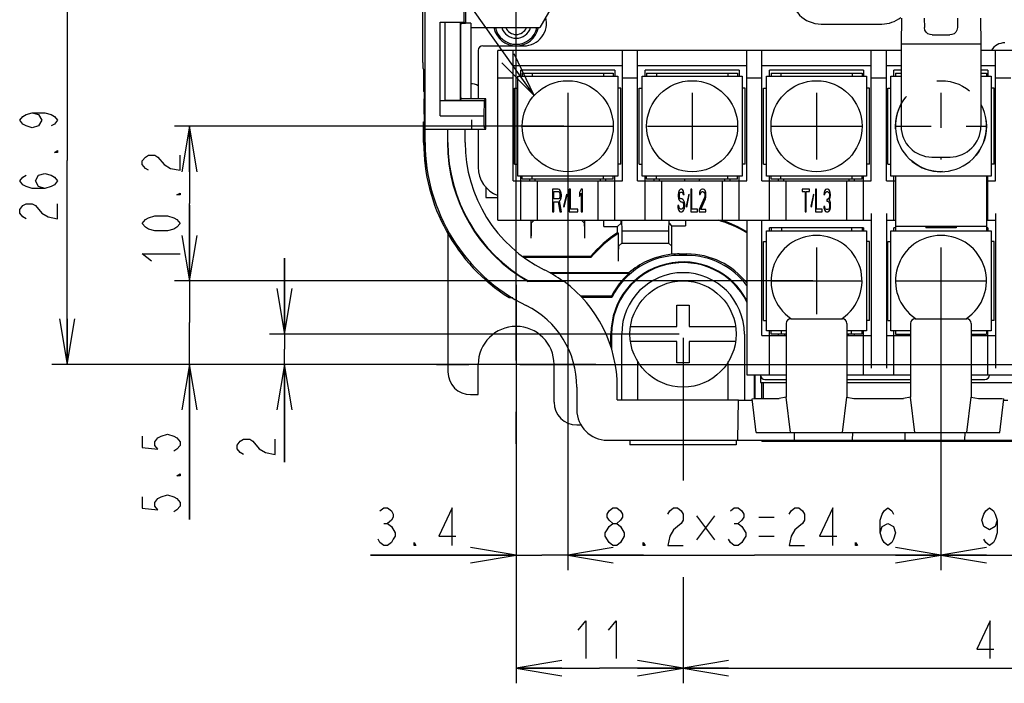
# Model space of a CAD drawing. Extents: x 29 to 410, y 13 to 287.
# Tile 8 of 16: x 179 to 244, y 46 to 90. Entities that reach past the tile are written whole.
import ezdxf

# ---------------------------------------------------------------- set-up
doc = ezdxf.new("R2010")
doc.units = 0
doc.header["$LTSCALE"] = 23.1
doc.linetypes.add('CENTER', pattern=[0.6, 0.375, -0.075, 0.075, -0.075])
doc.linetypes.add('HIDDEN', pattern=[0.2, 0.1, -0.1])
doc.layers.get('0').update_dxf_attribs({"linetype": 'CONTINUOUS'})
for name, color, linetype in [('ALL_CURVE', 7, 'CONTINUOUS'), ('ALL_DIM', 7, 'CONTINUOUS'), ('ALL_NOTE', 7, 'CONTINUOUS'), ('DEFAULT_1', 7, 'CENTER'), ('DEFAULT_2', 8, 'HIDDEN')]:
    doc.layers.add(name, color=color, linetype=linetype)
doc.dimstyles.get("Standard").update_dxf_attribs({"dimtxt": 2.5, "dimasz": 2.5, "dimexe": 1.25, "dimexo": 0.625, "dimtad": 1, "dimcen": 2.5, "dimazin": 3, "dimtfac": 1, "dimtmove": 0, "dimatfit": 3})

# ---------------------------------------------------------------- blocks, each defined once
blk = doc.blocks.new('_OPEN')
at = {"color": 0, "linetype": 'BYBLOCK'}
for p, q in [((0, 0), (-1, 0.167)), ((-1, -0.167), (0, 0)), ((-1, 0), (0, 0))]:
    blk.add_line(p, q, dxfattribs=at)
blk = doc.blocks.new('*D12')
at = {"layer": 'ALL_DIM', "color": 2, "linetype": 'CONTINUOUS'}
for p, q in [((222.97, 69.137), (222.97, 59.734)), ((266.97, 69.137), (266.97, 46.355)), ((222.97, 53.357), (222.97, 46.355)), ((222.97, 47.355), (244.97, 47.355)), ((266.97, 47.355), (244.97, 47.355))]:
    blk.add_line(p, q, dxfattribs=at)
at = {"layer": 'ALL_DIM', "color": 2, "linetype": 'CONTINUOUS', "xscale": 3, "yscale": 3, "zscale": 3, "rotation": 180}
blk.add_blockref('_OPEN', (222.97, 47.355), dxfattribs=at)
at = {"layer": 'ALL_DIM', "color": 2, "linetype": 'CONTINUOUS', "xscale": 3, "yscale": 3, "zscale": 3}
blk.add_blockref('_OPEN', (266.97, 47.355), dxfattribs=at)
blk = doc.blocks.new('*D13')
at = {"layer": 'ALL_DIM', "color": 2, "linetype": 'CONTINUOUS'}
for p, q in [((239.97, 72.637), (239.97, 53.81)), ((249.77, 72.637), (249.77, 53.81)), ((239.97, 54.81), (244.87, 54.81)), ((249.77, 54.81), (244.87, 54.81))]:
    blk.add_line(p, q, dxfattribs=at)
at = {"layer": 'ALL_DIM', "color": 2, "linetype": 'CONTINUOUS', "xscale": 3, "yscale": 3, "zscale": 3, "rotation": 180}
blk.add_blockref('_OPEN', (239.97, 54.81), dxfattribs=at)
at = {"layer": 'ALL_DIM', "color": 2, "linetype": 'CONTINUOUS', "xscale": 3, "yscale": 3, "zscale": 3}
blk.add_blockref('_OPEN', (249.77, 54.81), dxfattribs=at)
blk = doc.blocks.new('*D14')
at = {"layer": 'ALL_DIM', "color": 2, "linetype": 'CONTINUOUS'}
for p, q in [((215.37, 82.837), (215.37, 53.81)), ((239.97, 72.637), (239.97, 53.81)), ((215.37, 54.81), (227.67, 54.81)), ((239.97, 54.81), (227.67, 54.81))]:
    blk.add_line(p, q, dxfattribs=at)
at = {"layer": 'ALL_DIM', "color": 2, "linetype": 'CONTINUOUS', "xscale": 3, "yscale": 3, "zscale": 3, "rotation": 180}
blk.add_blockref('_OPEN', (215.37, 54.81), dxfattribs=at)
at = {"layer": 'ALL_DIM', "color": 2, "linetype": 'CONTINUOUS', "xscale": 3, "yscale": 3, "zscale": 3}
blk.add_blockref('_OPEN', (239.97, 54.81), dxfattribs=at)
blk = doc.blocks.new('*D15')
at = {"layer": 'ALL_DIM', "color": 2, "linetype": 'CONTINUOUS'}
for p, q in [((215.37, 82.837), (215.37, 53.81)), ((211.97, 67.137), (211.97, 53.81)), ((211.97, 54.81), (202.368, 54.81)), ((202.368, 54.81), (213.67, 54.81)), ((220.37, 54.81), (213.67, 54.81)), ((215.37, 54.81), (220.37, 54.81))]:
    blk.add_line(p, q, dxfattribs=at)
at = {"layer": 'ALL_DIM', "color": 2, "linetype": 'CONTINUOUS', "xscale": 3, "yscale": 3, "zscale": 3}
blk.add_blockref('_OPEN', (211.97, 54.81), dxfattribs=at)
at = {"layer": 'ALL_DIM', "color": 2, "linetype": 'CONTINUOUS', "xscale": 3, "yscale": 3, "zscale": 3, "rotation": 180}
blk.add_blockref('_OPEN', (215.37, 54.81), dxfattribs=at)
blk = doc.blocks.new('*D16')
at = {"layer": 'ALL_DIM', "color": 2, "linetype": 'CONTINUOUS'}
for p, q in [((222.97, 69.137), (222.97, 60.994)), ((211.97, 67.137), (211.97, 46.355)), ((222.97, 52.124), (222.97, 46.355)), ((211.97, 47.355), (217.47, 47.355)), ((222.97, 47.355), (217.47, 47.355))]:
    blk.add_line(p, q, dxfattribs=at)
at = {"layer": 'ALL_DIM', "color": 2, "linetype": 'CONTINUOUS', "xscale": 3, "yscale": 3, "zscale": 3, "rotation": 180}
blk.add_blockref('_OPEN', (211.97, 47.355), dxfattribs=at)
at = {"layer": 'ALL_DIM', "color": 2, "linetype": 'CONTINUOUS', "xscale": 3, "yscale": 3, "zscale": 3}
blk.add_blockref('_OPEN', (222.97, 47.355), dxfattribs=at)
blk = doc.blocks.new('*D18')
at = {"layer": 'ALL_DIM', "color": 2, "linetype": 'CONTINUOUS'}
for p, q in [((215.12, 83.087), (189.445, 83.087)), ((190.445, 83.087), (190.445, 77.987)), ((190.445, 72.887), (190.445, 77.987)), ((231.52, 72.887), (189.445, 72.887))]:
    blk.add_line(p, q, dxfattribs=at)
at = {"layer": 'ALL_DIM', "color": 2, "linetype": 'CONTINUOUS', "xscale": 3, "yscale": 3, "zscale": 3}
for p, rotation in [((190.445, 83.087), 90), ((190.445, 72.887), 270)]:
    blk.add_blockref('_OPEN', p, dxfattribs=dict(at, rotation=rotation))
blk = doc.blocks.new('*D19')
at = {"layer": 'ALL_DIM', "color": 2, "linetype": 'CONTINUOUS'}
for p, q in [((190.445, 72.887), (190.445, 77.887)), ((190.445, 77.887), (190.445, 70.137)), ((231.52, 72.887), (189.445, 72.887)), ((190.445, 57.16), (190.445, 70.137)), ((211.72, 67.387), (189.445, 67.387)), ((190.445, 67.387), (190.445, 57.16))]:
    blk.add_line(p, q, dxfattribs=at)
at = {"layer": 'ALL_DIM', "color": 2, "linetype": 'CONTINUOUS', "xscale": 3, "yscale": 3, "zscale": 3}
for p, rotation in [((190.445, 72.887), 270), ((190.445, 67.387), 90)]:
    blk.add_blockref('_OPEN', p, dxfattribs=dict(at, rotation=rotation))
blk = doc.blocks.new('*D20')
at = {"layer": 'ALL_DIM', "color": 2, "linetype": 'CONTINUOUS'}
for p, q in [((196.705, 69.387), (196.705, 74.387)), ((196.705, 74.387), (196.705, 68.387)), ((222.72, 69.387), (195.705, 69.387)), ((196.705, 60.943), (196.705, 68.387)), ((211.72, 67.387), (195.705, 67.387)), ((196.705, 67.387), (196.705, 60.943))]:
    blk.add_line(p, q, dxfattribs=at)
at = {"layer": 'ALL_DIM', "color": 2, "linetype": 'CONTINUOUS', "xscale": 3, "yscale": 3, "zscale": 3}
for p, rotation in [((196.705, 69.387), 270), ((196.705, 67.387), 90)]:
    blk.add_blockref('_OPEN', p, dxfattribs=dict(at, rotation=rotation))
blk = doc.blocks.new('*D25')
at = {"layer": 'ALL_DIM', "color": 2, "linetype": 'CONTINUOUS'}
for p, q in [((211.97, 67.637), (211.97, 154.438)), ((214.32, 94.893), (214.32, 154.438)), ((211.97, 153.438), (200.869, 153.438)), ((200.869, 153.438), (213.145, 153.438)), ((219.32, 153.438), (213.145, 153.438)), ((214.32, 153.438), (219.32, 153.438))]:
    blk.add_line(p, q, dxfattribs=at)
at = {"layer": 'ALL_DIM', "color": 2, "linetype": 'CONTINUOUS', "xscale": 3, "yscale": 3, "zscale": 3}
blk.add_blockref('_OPEN', (211.97, 153.438), dxfattribs=at)
at = {"layer": 'ALL_DIM', "color": 2, "linetype": 'CONTINUOUS', "xscale": 3, "yscale": 3, "zscale": 3, "rotation": 180}
blk.add_blockref('_OPEN', (214.32, 153.438), dxfattribs=at)
blk = doc.blocks.new('*D32')
at = {"layer": 'ALL_DIM', "color": 2, "linetype": 'CONTINUOUS'}
for p, q in [((278.606, 94.252), (285.933, 94.252)), ((284.933, 94.252), (284.933, 80.819)), ((284.933, 67.387), (284.933, 80.819)), ((212.22, 67.387), (285.933, 67.387))]:
    blk.add_line(p, q, dxfattribs=at)
at = {"layer": 'ALL_DIM', "color": 2, "linetype": 'CONTINUOUS', "xscale": 3, "yscale": 3, "zscale": 3}
for p, rotation in [((284.933, 94.252), 90), ((284.933, 67.387), 270)]:
    blk.add_blockref('_OPEN', p, dxfattribs=dict(at, rotation=rotation))
blk = doc.blocks.new('*D33')
at = {"layer": 'ALL_DIM', "color": 2, "linetype": 'CONTINUOUS'}
for p, q in [((214.187, 94.252), (181.372, 94.252)), ((182.372, 94.252), (182.372, 80.819)), ((182.372, 67.387), (182.372, 80.819)), ((211.72, 67.387), (181.372, 67.387))]:
    blk.add_line(p, q, dxfattribs=at)
at = {"layer": 'ALL_DIM', "color": 2, "linetype": 'CONTINUOUS', "xscale": 3, "yscale": 3, "zscale": 3}
for p, rotation in [((182.372, 94.252), 90), ((182.372, 67.387), 270)]:
    blk.add_blockref('_OPEN', p, dxfattribs=dict(at, rotation=rotation))

msp = doc.modelspace()

# ---------------------------------------------------------------- linework, layer by layer
at = {"color": 7, "linetype": 'CONTINUOUS'}
for p, q in [((205.97, 82.011), (205.97, 127.267)), ((208.661, 89.887), (208.661, 117.087)), ((205.82, 87.289), (205.82, 101.387)), ((214.97, 92.087), (213.527, 89.587)), ((208.544, 89.948), (208.544, 91.387)), ((237.37, 90.218), (237.341, 88.518)), ((238.87, 90.218), (238.881, 89.597)), ((241.07, 90.218), (241.06, 89.597)), ((242.57, 90.218), (242.6, 88.518)), ((206.953, 83.765), (206.953, 89.948)), ((206.953, 89.948), (206.97, 89.939)), ((206.953, 89.948), (208.544, 89.948)), ((206.97, 84.782), (206.97, 89.939)), ((206.97, 89.939), (207.271, 89.939)), ((207.271, 89.939), (207.271, 84.782)), ((207.271, 89.939), (208.288, 89.93)), ((208.288, 89.93), (208.288, 84.799)), ((208.288, 89.93), (208.375, 89.887)), ((208.307, 89.846), (208.307, 84.927)), ((208.307, 89.846), (208.375, 89.845)), ((208.375, 89.845), (208.375, 89.887)), ((208.375, 89.887), (208.629, 89.887)), ((208.544, 89.948), (208.629, 89.887)), ((208.972, 89.887), (208.629, 89.887)), ((208.972, 89.887), (208.972, 84.886)), ((208.972, 89.587), (213.527, 89.587)), ((232.07, 89.827), (236.07, 89.827)), ((239.39, 89.106), (240.551, 89.106)), ((237.341, 88.518), (237.341, 83.087)), ((237.341, 88.518), (242.6, 88.518)), ((242.6, 88.518), (242.6, 83.087)), ((210.77, 76.887), (210.77, 88.087)), ((237.341, 88.087), (210.77, 88.087)), ((211.77, 79.487), (211.77, 88.087)), ((218.97, 79.487), (218.97, 88.087)), ((219.97, 79.487), (219.97, 88.087)), ((227.17, 79.487), (227.17, 88.087)), ((228.17, 79.487), (228.17, 88.087)), ((235.37, 79.487), (235.37, 88.087)), ((236.37, 79.487), (236.37, 88.087)), ((270.77, 88.087), (242.6, 88.087)), ((243.57, 79.487), (243.57, 88.087)), ((205.82, 87.289), (205.822, 87.109)), ((211.77, 87.087), (218.97, 87.087)), ((219.97, 87.087), (227.17, 87.087)), ((228.17, 87.087), (235.37, 87.087)), ((236.37, 87.087), (237.341, 87.087)), ((242.6, 87.087), (243.57, 87.087)), ((205.846, 86.887), (205.829, 86.887)), ((212.07, 79.787), (212.07, 86.387)), ((212.07, 86.387), (218.67, 86.387)), ((212.27, 86.387), (212.27, 86.787)), ((218.47, 86.787), (212.27, 86.787)), ((212.37, 86.587), (212.37, 86.387)), ((212.37, 86.587), (218.37, 86.587)), ((213.02, 86.587), (213.02, 86.387)), ((217.72, 86.587), (217.72, 86.387)), ((218.37, 86.587), (218.37, 86.387)), ((218.47, 86.787), (218.47, 86.387)), ((218.67, 86.387), (218.67, 79.787)), ((220.27, 79.787), (220.27, 86.387)), ((220.27, 86.387), (226.87, 86.387)), ((220.47, 86.387), (220.47, 86.787)), ((226.67, 86.787), (220.47, 86.787)), ((220.57, 86.587), (220.57, 86.387)), ((220.57, 86.587), (226.57, 86.587)), ((221.22, 86.587), (221.22, 86.387)), ((225.92, 86.587), (225.92, 86.387)), ((226.57, 86.587), (226.57, 86.387)), ((226.67, 86.787), (226.67, 86.387)), ((226.87, 86.387), (226.87, 79.787)), ((228.47, 79.787), (228.47, 86.387)), ((228.47, 86.387), (235.07, 86.387)), ((228.67, 86.387), (228.67, 86.787)), ((234.87, 86.787), (228.67, 86.787)), ((228.77, 86.587), (228.77, 86.387)), ((228.77, 86.587), (234.77, 86.587)), ((229.42, 86.587), (229.42, 86.387)), ((234.12, 86.587), (234.12, 86.387)), ((234.77, 86.587), (234.77, 86.387)), ((234.87, 86.787), (234.87, 86.387)), ((235.07, 86.387), (235.07, 79.787)), ((236.67, 79.787), (236.67, 86.387)), ((236.67, 86.387), (237.341, 86.387)), ((236.87, 86.387), (236.87, 86.787)), ((237.341, 86.787), (236.87, 86.787)), ((236.97, 86.587), (236.97, 86.387)), ((236.97, 86.587), (237.341, 86.587)), ((243.07, 86.787), (242.6, 86.787)), ((242.6, 86.587), (242.97, 86.587)), ((242.6, 86.387), (243.27, 86.387)), ((242.97, 86.587), (242.97, 86.387)), ((243.07, 86.787), (243.07, 86.387)), ((243.27, 86.387), (243.27, 79.787)), ((205.872, 85.775), (205.873, 85.387)), ((210.77, 86.287), (211.77, 86.287)), ((218.97, 86.287), (219.97, 86.287)), ((227.17, 86.287), (228.17, 86.287)), ((235.37, 86.287), (236.37, 86.287)), ((243.57, 86.287), (244.57, 86.287)), ((205.895, 85.387), (205.873, 85.387)), ((205.895, 85.387), (205.898, 85.362)), ((205.898, 85.362), (205.9, 85.291)), ((205.956, 82.011), (205.956, 85.387)), ((211.87, 80.587), (211.87, 85.587)), ((211.87, 85.587), (212.07, 85.587)), ((218.87, 85.587), (218.67, 85.587)), ((218.87, 80.587), (218.87, 85.587)), ((220.07, 80.587), (220.07, 85.587)), ((220.07, 85.587), (220.27, 85.587)), ((227.07, 85.587), (226.87, 85.587)), ((227.07, 80.587), (227.07, 85.587)), ((228.27, 80.587), (228.27, 85.587)), ((228.27, 85.587), (228.47, 85.587)), ((235.27, 85.587), (235.07, 85.587)), ((235.27, 80.587), (235.27, 85.587)), ((236.47, 80.587), (236.47, 85.587)), ((236.47, 85.587), (236.67, 85.587)), ((243.47, 85.587), (243.27, 85.587)), ((243.47, 80.587), (243.47, 85.587)), ((205.904, 83.887), (205.904, 84.887)), ((206.953, 83.765), (206.97, 84.782)), ((206.97, 84.782), (209.866, 84.782)), ((208.288, 84.799), (207.271, 84.782)), ((208.288, 84.799), (208.375, 84.886)), ((208.375, 84.929), (208.307, 84.927)), ((208.375, 84.886), (208.375, 84.929)), ((208.972, 84.886), (208.375, 84.886)), ((209.97, 84.887), (208.971, 84.887)), ((209.866, 84.782), (209.848, 83.765)), ((209.97, 84.887), (209.866, 84.782)), ((209.97, 82.887), (209.97, 84.887)), ((206.953, 83.765), (209.848, 83.765)), ((209.848, 83.765), (209.848, 83.5)), ((205.873, 82.011), (205.873, 83.387)), ((205.97, 82.887), (209.97, 82.887)), ((207.435, 82.887), (207.435, 82.011)), ((207.47, 82.011), (207.47, 82.887)), ((208.611, 82.011), (208.611, 82.887)), ((209.857, 83), (209.97, 82.887)), ((211.87, 80.587), (212.07, 80.587)), ((218.87, 80.587), (218.67, 80.587)), ((220.07, 80.587), (220.27, 80.587)), ((227.07, 80.587), (226.87, 80.587)), ((228.27, 80.587), (228.47, 80.587)), ((235.27, 80.587), (235.07, 80.587)), ((236.47, 80.587), (236.67, 80.587)), ((239.37, 81.057), (240.57, 81.057)), ((243.47, 80.587), (243.27, 80.587)), ((211.77, 79.487), (218.97, 79.487)), ((218.67, 79.787), (212.07, 79.787)), ((212.27, 76.887), (212.27, 79.787)), ((212.37, 79.587), (212.37, 79.787)), ((218.37, 79.587), (212.37, 79.587)), ((212.87, 79.487), (212.87, 79.587)), ((213.02, 79.587), (213.02, 79.787)), ((213.22, 79.487), (213.22, 79.587)), ((213.37, 76.887), (213.37, 79.487)), ((217.37, 76.887), (217.37, 79.487)), ((217.52, 79.487), (217.52, 79.587)), ((217.72, 79.587), (217.72, 79.787)), ((217.87, 79.487), (217.87, 79.587)), ((218.37, 79.587), (218.37, 79.787)), ((218.47, 76.887), (218.47, 79.787)), ((219.97, 79.487), (227.17, 79.487)), ((226.87, 79.787), (220.27, 79.787)), ((220.47, 76.887), (220.47, 79.787)), ((220.57, 79.587), (220.57, 79.787)), ((226.57, 79.587), (220.57, 79.587)), ((221.07, 79.487), (221.07, 79.587)), ((221.22, 79.587), (221.22, 79.787)), ((221.42, 79.487), (221.42, 79.587)), ((221.57, 76.887), (221.57, 79.487)), ((225.57, 76.887), (225.57, 79.487)), ((225.72, 79.487), (225.72, 79.587)), ((225.92, 79.587), (225.92, 79.787)), ((226.07, 79.487), (226.07, 79.587)), ((226.57, 79.587), (226.57, 79.787)), ((226.67, 76.887), (226.67, 79.787)), ((228.17, 79.487), (235.37, 79.487)), ((235.07, 79.787), (228.47, 79.787)), ((228.67, 76.887), (228.67, 79.787)), ((228.77, 79.587), (228.77, 79.787)), ((234.77, 79.587), (228.77, 79.587)), ((229.27, 79.487), (229.27, 79.587)), ((229.42, 79.587), (229.42, 79.787)), ((229.62, 79.487), (229.62, 79.587)), ((229.77, 76.887), (229.77, 79.487)), ((233.77, 76.887), (233.77, 79.487)), ((233.92, 79.487), (233.92, 79.587)), ((234.12, 79.587), (234.12, 79.787)), ((234.27, 79.487), (234.27, 79.587)), ((234.77, 79.587), (234.77, 79.787)), ((234.87, 76.887), (234.87, 79.787)), ((236.37, 79.487), (236.97, 79.487)), ((243.27, 79.787), (236.67, 79.787)), ((236.87, 76.887), (236.87, 79.787)), ((236.97, 79.787), (236.97, 76.187)), ((242.97, 79.787), (242.97, 76.187)), ((242.97, 79.487), (243.57, 79.487)), ((243.07, 76.887), (243.07, 79.787)), ((209.97, 79.084), (209.97, 78.387)), ((214.37, 78.937), (214.37, 77.437)), ((214.745, 78.937), (214.37, 78.937)), ((214.464, 78.298), (214.464, 78.777)), ((214.464, 78.777), (214.761, 78.777)), ((214.824, 78.905), (214.745, 78.937)), ((214.761, 78.777), (214.808, 78.745)), ((214.808, 78.745), (214.839, 78.681)), ((214.886, 78.809), (214.824, 78.905)), ((214.839, 78.681), (214.855, 78.586)), ((214.855, 78.586), (214.855, 78.49)), ((214.933, 78.681), (214.886, 78.809)), ((214.949, 78.586), (214.933, 78.681)), ((214.949, 78.458), (214.949, 78.586)), ((215.292, 78.618), (215.089, 77.82)), ((215.136, 77.756), (215.339, 78.554)), ((215.339, 78.554), (215.292, 78.618)), ((215.464, 78.937), (215.464, 77.437)), ((215.558, 78.937), (215.464, 78.937)), ((215.558, 77.628), (215.558, 78.937)), ((216.245, 78.937), (216.152, 78.713)), ((216.152, 78.713), (216.152, 78.458)), ((216.152, 78.458), (216.245, 78.681)), ((216.339, 78.937), (216.245, 78.937)), ((216.245, 78.681), (216.245, 77.437)), ((216.339, 77.437), (216.339, 78.937)), ((222.67, 78.713), (222.658, 78.586)), ((222.658, 78.586), (222.658, 78.458)), ((222.72, 78.841), (222.67, 78.713)), ((222.77, 78.905), (222.72, 78.841)), ((222.733, 78.554), (222.745, 78.649)), ((222.733, 78.49), (222.733, 78.554)), ((222.745, 78.649), (222.783, 78.713)), ((222.82, 78.937), (222.77, 78.905)), ((222.783, 78.713), (222.82, 78.745)), ((222.883, 78.937), (222.82, 78.937)), ((222.82, 78.745), (222.895, 78.745)), ((222.945, 78.905), (222.883, 78.937)), ((222.895, 78.745), (222.933, 78.713)), ((222.933, 78.713), (222.958, 78.649)), ((222.995, 78.809), (222.945, 78.905)), ((222.958, 78.649), (222.97, 78.586)), ((222.97, 78.586), (223.045, 78.586)), ((223.033, 78.681), (222.995, 78.809)), ((223.045, 78.586), (223.033, 78.681)), ((223.345, 78.618), (223.183, 77.82)), ((223.22, 77.756), (223.383, 78.554)), ((223.383, 78.554), (223.345, 78.618)), ((223.483, 78.937), (223.483, 77.437)), ((223.558, 78.937), (223.483, 78.937)), ((223.558, 77.628), (223.558, 78.937)), ((224.058, 78.713), (224.045, 78.586)), ((224.045, 78.586), (224.108, 78.586)), ((224.108, 78.841), (224.058, 78.713)), ((224.158, 78.905), (224.108, 78.841)), ((224.108, 78.586), (224.133, 78.681)), ((224.133, 78.681), (224.17, 78.745)), ((224.245, 78.937), (224.158, 78.905)), ((224.17, 78.745), (224.233, 78.777)), ((224.233, 78.777), (224.283, 78.777)), ((224.295, 78.937), (224.245, 78.937)), ((224.283, 78.777), (224.345, 78.745)), ((224.37, 78.905), (224.295, 78.937)), ((224.345, 78.745), (224.383, 78.681)), ((224.42, 78.841), (224.37, 78.905)), ((224.383, 78.681), (224.408, 78.586)), ((224.408, 78.586), (224.408, 78.522)), ((224.47, 78.713), (224.42, 78.841)), ((224.483, 78.586), (224.47, 78.713)), ((224.483, 78.522), (224.483, 78.586)), ((230.82, 78.937), (230.82, 78.777)), ((231.295, 78.937), (230.82, 78.937)), ((230.82, 78.777), (231.02, 78.777)), ((231.02, 78.777), (231.02, 77.437)), ((231.095, 77.437), (231.095, 78.777)), ((231.095, 78.777), (231.295, 78.777)), ((231.295, 78.777), (231.295, 78.937)), ((231.558, 78.618), (231.395, 77.82)), ((231.433, 77.756), (231.595, 78.554)), ((231.595, 78.554), (231.558, 78.618)), ((231.695, 78.937), (231.695, 77.437)), ((231.77, 78.937), (231.695, 78.937)), ((231.77, 77.628), (231.77, 78.937)), ((232.27, 78.713), (232.258, 78.586)), ((232.258, 78.586), (232.32, 78.586)), ((232.32, 78.841), (232.27, 78.713)), ((232.37, 78.905), (232.32, 78.841)), ((232.32, 78.586), (232.345, 78.681)), ((232.345, 78.681), (232.383, 78.745)), ((232.458, 78.937), (232.37, 78.905)), ((232.383, 78.745), (232.445, 78.777)), ((232.445, 78.777), (232.495, 78.777)), ((232.483, 78.937), (232.458, 78.937)), ((232.57, 78.905), (232.483, 78.937)), ((232.495, 78.777), (232.558, 78.745)), ((232.558, 78.745), (232.595, 78.681)), ((232.62, 78.841), (232.57, 78.905)), ((232.595, 78.681), (232.62, 78.586)), ((232.67, 78.713), (232.62, 78.841)), ((232.62, 78.586), (232.62, 78.522)), ((232.683, 78.586), (232.67, 78.713)), ((232.683, 78.522), (232.683, 78.586)), ((209.97, 78.387), (210.77, 78.387)), ((214.761, 78.298), (214.464, 78.298)), ((214.464, 77.437), (214.464, 78.107)), ((214.464, 78.107), (214.73, 78.107)), ((214.73, 78.107), (214.855, 77.437)), ((214.808, 78.33), (214.761, 78.298)), ((214.839, 78.394), (214.808, 78.33)), ((214.824, 78.171), (214.886, 78.235)), ((214.964, 77.437), (214.824, 78.171)), ((214.855, 78.49), (214.839, 78.394)), ((214.886, 78.235), (214.933, 78.362)), ((214.933, 78.362), (214.949, 78.458)), ((222.658, 78.458), (222.67, 78.33)), ((222.67, 78.33), (222.72, 78.203)), ((222.72, 78.203), (222.77, 78.139)), ((222.745, 78.394), (222.733, 78.49)), ((222.783, 78.33), (222.745, 78.394)), ((222.77, 78.139), (222.82, 78.107)), ((222.82, 78.298), (222.783, 78.33)), ((222.895, 78.298), (222.82, 78.298)), ((222.82, 78.107), (222.895, 78.107)), ((222.958, 78.266), (222.895, 78.298)), ((222.895, 78.107), (222.945, 78.075)), ((222.945, 78.075), (222.983, 78.011)), ((223.008, 78.203), (222.958, 78.266)), ((222.983, 78.011), (223.008, 77.915)), ((223.058, 78.075), (223.008, 78.203)), ((223.008, 77.915), (223.008, 77.82)), ((223.083, 77.947), (223.058, 78.075)), ((223.083, 77.788), (223.083, 77.947)), ((224.383, 78.394), (224.033, 77.596)), ((224.133, 77.596), (224.445, 78.298)), ((224.408, 78.522), (224.383, 78.394)), ((224.445, 78.298), (224.47, 78.394)), ((224.47, 78.394), (224.483, 78.522)), ((232.445, 78.266), (232.445, 78.139)), ((232.495, 78.266), (232.445, 78.266)), ((232.445, 78.139), (232.495, 78.139)), ((232.57, 78.33), (232.495, 78.266)), ((232.495, 78.139), (232.57, 78.107)), ((232.595, 78.394), (232.57, 78.33)), ((232.57, 78.107), (232.608, 78.043)), ((232.62, 78.522), (232.595, 78.394)), ((232.595, 78.203), (232.645, 78.298)), ((232.658, 78.139), (232.595, 78.203)), ((232.608, 78.043), (232.633, 77.915)), ((232.633, 77.915), (232.633, 77.788)), ((232.645, 78.298), (232.67, 78.394)), ((232.683, 78.043), (232.658, 78.139)), ((232.67, 78.394), (232.683, 78.522)), ((232.695, 77.915), (232.683, 78.043)), ((232.695, 77.788), (232.695, 77.915)), ((214.37, 77.437), (214.464, 77.437)), ((214.855, 77.437), (214.964, 77.437)), ((215.089, 77.82), (215.136, 77.756)), ((215.464, 77.437), (216.027, 77.437)), ((216.027, 77.628), (215.558, 77.628)), ((216.027, 77.437), (216.027, 77.628)), ((216.245, 77.437), (216.339, 77.437)), ((222.62, 77.852), (222.633, 77.724)), ((222.695, 77.852), (222.62, 77.852)), ((222.633, 77.724), (222.67, 77.564)), ((222.67, 77.564), (222.733, 77.469)), ((222.708, 77.756), (222.695, 77.852)), ((222.745, 77.66), (222.708, 77.756)), ((222.733, 77.469), (222.795, 77.437)), ((222.795, 77.628), (222.745, 77.66)), ((222.895, 77.628), (222.795, 77.628)), ((222.795, 77.437), (222.895, 77.437)), ((222.945, 77.66), (222.895, 77.628)), ((222.895, 77.437), (222.958, 77.469)), ((222.983, 77.724), (222.945, 77.66)), ((222.958, 77.469), (223.008, 77.532)), ((223.008, 77.82), (222.983, 77.724)), ((223.008, 77.532), (223.058, 77.66)), ((223.058, 77.66), (223.083, 77.788)), ((223.183, 77.82), (223.22, 77.756)), ((223.483, 77.437), (223.933, 77.437)), ((223.933, 77.628), (223.558, 77.628)), ((223.933, 77.437), (223.933, 77.628)), ((224.033, 77.596), (224.033, 77.437)), ((224.033, 77.437), (224.483, 77.437)), ((224.483, 77.596), (224.133, 77.596)), ((224.483, 77.437), (224.483, 77.596)), ((231.02, 77.437), (231.095, 77.437)), ((231.395, 77.82), (231.433, 77.756)), ((231.695, 77.437), (232.145, 77.437)), ((232.145, 77.628), (231.77, 77.628)), ((232.145, 77.437), (232.145, 77.628)), ((232.308, 77.788), (232.245, 77.788)), ((232.245, 77.788), (232.258, 77.692)), ((232.258, 77.692), (232.283, 77.596)), ((232.283, 77.596), (232.32, 77.532)), ((232.32, 77.724), (232.308, 77.788)), ((232.345, 77.66), (232.32, 77.724)), ((232.32, 77.532), (232.37, 77.469)), ((232.37, 77.628), (232.345, 77.66)), ((232.433, 77.596), (232.37, 77.628)), ((232.37, 77.469), (232.42, 77.437)), ((232.42, 77.437), (232.52, 77.437)), ((232.508, 77.596), (232.433, 77.596)), ((232.57, 77.628), (232.508, 77.596)), ((232.52, 77.437), (232.57, 77.469)), ((232.595, 77.66), (232.57, 77.628)), ((232.57, 77.469), (232.62, 77.532)), ((232.62, 77.724), (232.595, 77.66)), ((232.633, 77.788), (232.62, 77.724)), ((232.62, 77.532), (232.658, 77.596)), ((232.658, 77.596), (232.683, 77.692)), ((232.683, 77.692), (232.695, 77.788)), ((235.37, 77.337), (235.37, 67.137)), ((236.37, 77.337), (236.37, 67.137)), ((243.57, 77.337), (243.57, 67.137)), ((210.77, 76.887), (235.37, 76.887)), ((212.97, 75.71), (212.97, 76.887)), ((212.988, 76.71), (213.164, 76.887)), ((216.453, 76.71), (216.277, 76.887)), ((216.47, 76.887), (216.47, 75.71)), ((217.755, 76.465), (217.755, 76.887)), ((218.659, 76.465), (218.881, 76.687)), ((218.881, 76.687), (218.881, 76.887)), ((218.913, 76.887), (218.933, 76.187)), ((222.028, 76.887), (222.007, 76.187)), ((222.06, 76.687), (222.06, 76.887)), ((222.06, 76.687), (222.22, 76.526)), ((223.124, 76.887), (223.124, 76.526)), ((227.17, 76.887), (227.17, 66.687)), ((228.17, 69.287), (228.17, 76.887)), ((236.37, 76.887), (236.97, 76.887)), ((242.97, 76.887), (243.57, 76.887)), ((207.47, 76.064), (207.47, 66.887)), ((217.755, 76.465), (218.659, 76.465)), ((218.659, 76.061), (218.659, 76.465)), ((218.72, 76.027), (218.659, 76.061)), ((218.72, 74.191), (218.72, 76.027)), ((218.933, 76.187), (218.933, 75.387)), ((218.933, 76.187), (222.007, 76.187)), ((222.007, 76.187), (222.007, 75.387)), ((222.22, 76.526), (222.22, 74.641)), ((222.22, 76.526), (223.124, 76.526)), ((228.47, 69.587), (228.47, 76.187)), ((228.47, 76.187), (235.07, 76.187)), ((228.67, 76.187), (228.67, 76.387)), ((234.87, 76.387), (228.67, 76.387)), ((228.77, 76.387), (228.77, 76.187)), ((229.47, 76.387), (229.47, 76.187)), ((234.07, 76.387), (234.07, 76.187)), ((234.77, 76.387), (234.77, 76.187)), ((234.87, 76.387), (234.87, 76.187)), ((235.07, 76.187), (235.07, 69.587)), ((236.67, 76.187), (243.27, 76.187)), ((236.67, 69.587), (236.67, 76.187)), ((236.97, 76.387), (236.87, 76.387)), ((236.87, 76.187), (236.87, 76.387)), ((236.97, 76.487), (242.97, 76.487)), ((238.97, 76.487), (238.97, 76.387)), ((240.97, 76.387), (238.97, 76.387)), ((240.97, 76.487), (240.97, 76.387)), ((243.07, 76.387), (242.97, 76.387)), ((243.07, 76.387), (243.07, 76.187)), ((243.27, 76.187), (243.27, 69.587)), ((218.738, 75.191), (218.933, 75.387)), ((218.933, 75.387), (222.007, 75.387)), ((222.203, 75.191), (222.007, 75.387)), ((228.27, 70.287), (228.27, 75.487)), ((228.27, 75.487), (228.47, 75.487)), ((235.27, 75.487), (235.07, 75.487)), ((235.27, 70.287), (235.27, 75.487)), ((236.47, 75.487), (236.67, 75.487)), ((236.47, 70.287), (236.47, 75.487)), ((243.47, 75.487), (243.27, 75.487)), ((243.47, 70.287), (243.47, 75.487)), ((222.219, 74.643), (222.22, 74.641)), ((222.72, 74.666), (223.22, 74.666)), ((216.869, 74.487), (212.423, 74.487)), ((216.898, 74.426), (212.495, 74.426)), ((216.869, 74.487), (216.898, 74.426)), ((223.22, 74.57), (222.72, 74.57)), ((219.398, 73.413), (214.214, 73.413)), ((219.408, 73.387), (214.259, 73.387)), ((219.408, 73.387), (219.398, 73.413)), ((212.766, 72.852), (212.775, 72.887)), ((215.125, 72.852), (212.766, 72.852)), ((212.775, 72.887), (215.036, 72.887)), ((215.125, 72.852), (215.036, 72.887)), ((211.97, 72.637), (211.97, 62.137)), ((211.5, 71.789), (211.529, 71.887)), ((211.5, 71.789), (211.757, 71.789)), ((218.253, 71.89), (216.208, 71.89)), ((216.267, 71.82), (218.296, 71.82)), ((218.296, 71.82), (218.253, 71.89)), ((222.57, 69.887), (222.57, 71.287)), ((222.57, 71.287), (223.37, 71.287)), ((223.37, 71.287), (223.37, 69.887)), ((228.27, 70.287), (228.47, 70.287)), ((230.07, 70.387), (233.47, 70.387)), ((235.27, 70.287), (235.07, 70.287)), ((236.47, 70.287), (236.67, 70.287)), ((238.27, 70.387), (241.67, 70.387)), ((243.47, 70.287), (243.27, 70.287)), ((219.506, 69.887), (222.57, 69.887)), ((223.37, 69.887), (226.435, 69.887)), ((229.77, 69.587), (228.47, 69.587)), ((228.67, 66.687), (228.67, 69.587)), ((228.77, 69.387), (228.77, 69.587)), ((229.47, 69.387), (229.47, 69.587)), ((229.77, 70.087), (229.77, 65.217)), ((233.77, 70.087), (233.77, 65.217)), ((235.07, 69.587), (233.77, 69.587)), ((234.07, 69.387), (234.07, 69.587)), ((234.77, 69.387), (234.77, 69.587)), ((234.87, 66.687), (234.87, 69.587)), ((237.97, 69.587), (236.67, 69.587)), ((236.87, 66.687), (236.87, 69.587)), ((236.97, 69.587), (236.97, 69.387)), ((237.97, 70.087), (237.97, 65.217)), ((241.97, 70.087), (241.97, 65.217)), ((243.27, 69.587), (241.97, 69.587)), ((242.97, 69.587), (242.97, 69.387)), ((243.07, 66.687), (243.07, 69.587)), ((218.22, 68.534), (218.22, 69.387)), ((218.264, 69.387), (218.264, 68.351)), ((218.927, 65.052), (218.927, 69.387)), ((222.57, 68.887), (219.506, 68.887)), ((222.57, 67.487), (222.57, 68.887)), ((223.37, 68.887), (223.37, 67.487)), ((226.435, 68.887), (223.37, 68.887)), ((227.014, 69.387), (227.014, 65.027)), ((228.17, 69.287), (229.77, 69.287)), ((229.77, 69.387), (228.77, 69.387)), ((229.27, 69.287), (229.27, 69.387)), ((229.67, 69.287), (229.67, 69.387)), ((234.77, 69.387), (233.77, 69.387)), ((233.77, 69.287), (235.37, 69.287)), ((233.87, 69.287), (233.87, 69.387)), ((234.27, 69.287), (234.27, 69.387)), ((236.37, 69.287), (237.97, 69.287)), ((236.97, 69.387), (237.97, 69.387)), ((237.47, 69.287), (237.47, 69.387)), ((237.87, 69.287), (237.87, 69.387)), ((241.97, 69.387), (242.97, 69.387)), ((241.97, 69.287), (243.57, 69.287)), ((242.07, 69.287), (242.07, 69.387)), ((242.47, 69.287), (242.47, 69.387)), ((211.97, 68.437), (211.97, 66.337)), ((219.988, 65.052), (219.988, 67.602)), ((225.953, 65.052), (225.953, 67.584)), ((217.22, 67.387), (206.72, 67.387)), ((209.47, 65.387), (209.47, 67.387)), ((213.02, 67.387), (210.92, 67.387)), ((214.47, 64.887), (214.47, 67.387)), ((223.37, 67.487), (222.57, 67.487)), ((227.17, 66.687), (229.77, 66.687)), ((227.677, 65.125), (227.677, 66.687)), ((227.72, 65.126), (227.72, 66.687)), ((228.07, 66.687), (228.07, 66.187)), ((233.77, 66.687), (237.97, 66.687)), ((241.97, 66.687), (247.77, 66.687)), ((215.97, 65.887), (215.97, 64.387)), ((218.635, 65.052), (218.635, 65.887)), ((228.07, 66.187), (229.77, 66.187)), ((228.154, 65.13), (228.154, 66.187)), ((228.25, 66.187), (228.25, 65.131)), ((233.77, 66.187), (237.97, 66.187)), ((241.97, 66.187), (247.77, 66.187)), ((208.97, 65.387), (209.47, 65.387)), ((226.574, 62.387), (226.62, 65.048)), ((226.62, 65.027), (227.52, 65.027)), ((227.794, 62.887), (227.52, 65.119)), ((228.253, 65.131), (228.956, 65.131)), ((229.77, 65.217), (229.303, 65.137)), ((230.057, 62.887), (229.77, 65.217)), ((233.484, 62.887), (233.77, 65.217)), ((233.77, 65.217), (234.237, 65.137)), ((234.732, 65.131), (237.156, 65.131)), ((237.97, 65.217), (237.503, 65.137)), ((238.257, 62.887), (237.97, 65.217)), ((241.684, 62.887), (241.97, 65.217)), ((241.97, 65.217), (242.437, 65.137)), ((243.847, 62.887), (244.12, 65.119)), ((244.12, 65.027), (244.37, 65.027)), ((215.97, 63.387), (216.252, 63.387)), ((217.97, 62.387), (271.97, 62.387)), ((219.47, 62.387), (219.47, 62.087)), ((226.47, 62.387), (226.47, 62.087)), ((227.794, 62.887), (243.847, 62.887)), ((228.154, 62.32), (228.154, 62.387)), ((228.154, 62.32), (228.22, 62.387)), ((228.154, 62.32), (261.787, 62.32)), ((230.317, 62.387), (230.308, 62.887)), ((234.133, 62.887), (234.124, 62.387)), ((237.617, 62.387), (237.608, 62.887)), ((241.533, 62.887), (241.524, 62.387)), ((226.47, 62.087), (219.47, 62.087))]:
    msp.add_line(p, q, dxfattribs=at)
at = {"color": 3, "linetype": 'CONTINUOUS'}
for p, q in [((209.77, 88.387), (212.47, 88.387)), ((209.47, 88.087), (209.47, 84.887)), ((209.47, 82.887), (209.47, 80.387)), ((228.37, 66.387), (229.77, 66.387)), ((233.77, 66.387), (237.97, 66.387)), ((241.97, 66.387), (242.87, 66.387))]:
    msp.add_line(p, q, dxfattribs=at)
at = {"color": 7, "linetype": 'CONTINUOUS'}
for points in [[(239.39, 89.106), (239.248, 89.126), (239.112, 89.188), (238.996, 89.291), (238.915, 89.429), (238.881, 89.597)], [(241.06, 89.597), (241.026, 89.429), (240.945, 89.291), (240.83, 89.189), (240.693, 89.126), (240.551, 89.106)], [(205.822, 87.109), (205.823, 87.033), (205.824, 86.971), (205.826, 86.925), (205.827, 86.896), (205.829, 86.887)], [(205.846, 86.887), (205.853, 86.836), (205.86, 86.686), (205.865, 86.447), (205.869, 86.137), (205.872, 85.775)], [(205.9, 85.291), (205.902, 85.181), (205.904, 85.041), (205.904, 84.887)], [(205.904, 83.887), (205.904, 83.732), (205.902, 83.593), (205.9, 83.482)], [(205.9, 83.482), (205.898, 83.411), (205.895, 83.387)], [(209.051, 82.887), (209.053, 82.911), (209.054, 82.982), (209.056, 83.093)], [(209.056, 83.093), (209.057, 83.232), (209.057, 83.5)], [(209.848, 83.5), (209.849, 83.347), (209.85, 83.209), (209.852, 83.099), (209.854, 83.027), (209.857, 83)], [(212.97, 75.71), (212.971, 75.966), (212.973, 76.205), (212.975, 76.411), (212.979, 76.57), (212.983, 76.672), (212.988, 76.71)], [(216.453, 76.71), (216.458, 76.672), (216.462, 76.57), (216.465, 76.411), (216.468, 76.205), (216.47, 75.966), (216.47, 75.71)], [(218.72, 74.191), (218.721, 74.447), (218.723, 74.686), (218.725, 74.892), (218.729, 75.051), (218.733, 75.153), (218.738, 75.191)], [(222.219, 74.643), (221.63, 74.548), (221.076, 74.39), (220.586, 74.191)], [(222.203, 75.191), (222.208, 75.15), (222.212, 75.039), (222.216, 74.865), (222.219, 74.643)], [(230.07, 70.387), (229.956, 70.364), (229.858, 70.299), (229.793, 70.202), (229.77, 70.087)], [(233.77, 70.087), (233.748, 70.202), (233.683, 70.299), (233.585, 70.364), (233.47, 70.387)], [(238.27, 70.387), (238.156, 70.364), (238.058, 70.299), (237.993, 70.202), (237.97, 70.087)], [(241.97, 70.087), (241.948, 70.202), (241.883, 70.299), (241.785, 70.364), (241.67, 70.387)], [(218.635, 65.052), (226.435, 65.051), (226.533, 65.051), (226.598, 65.049), (226.62, 65.048)], [(227.52, 65.119), (227.554, 65.122), (227.653, 65.125), (227.81, 65.128), (228.014, 65.129), (228.253, 65.131)], [(228.956, 65.131), (229.089, 65.132), (229.197, 65.133), (229.271, 65.135), (229.303, 65.137)], [(234.237, 65.137), (234.27, 65.135), (234.344, 65.133), (234.452, 65.132), (234.585, 65.131), (234.732, 65.131)], [(237.156, 65.131), (237.289, 65.132), (237.397, 65.133), (237.471, 65.135), (237.503, 65.137)], [(242.437, 65.137), (242.47, 65.135), (242.544, 65.133), (242.652, 65.132), (242.785, 65.131), (243.388, 65.131)], [(243.388, 65.131), (243.626, 65.129), (243.831, 65.128), (243.988, 65.125), (244.086, 65.122), (244.12, 65.119)]]:
    msp.add_lwpolyline(points, dxfattribs=at)
for centre, radius in [((215.37, 83.087), 3), ((223.57, 83.087), 3), ((231.77, 83.087), 3), ((222.97, 69.387), 3.5)]:
    msp.add_circle(centre, radius, dxfattribs=at)
for centre, radius, start, end in [((232.07, 91.827), 2, 180, 270), ((236.07, 91.827), 2, 270, 308.72228), ((211.97, 89.887), 1.5, 191.59293, 348.40707), ((211.97, 89.887), 1.4, 192.4396, 347.5604), ((211.97, 89.887), 1, 197.47477, 342.52523), ((211.97, 89.887), 0.75, 203.81642, 336.18358), ((208.97, 84.887), 1, 59.64441, 89.99994), ((239.97, 83.087), 3, 152.58823, 27.41177), ((239.37, 83.087), 2.03, 180, 270), ((240.57, 83.087), 2.03, 270, 360), ((217.97, 82.011), 12.098, 180, 237.66898), ((217.97, 82.011), 12.014, 180, 187.77128), ((217.97, 82.011), 12, 180, 243.6122), ((217.97, 82.011), 10.535, 180, 240.39312), ((217.97, 82.011), 10.5, 180, 240.34281), ((217.97, 82.011), 9.359, 180, 243.6122), ((223.27, 79.587), 0.2, 180, 210), ((223.87, 79.587), 0.2, 330, 360), ((223.22, 69.637), 7.539, 58.36587, 74.13404), ((223.22, 69.637), 7.6, 58.64274, 72.05165), ((222.72, 69.637), 7.6, 122.30013, 140.3454), ((222.72, 69.637), 7.539, 122.04471, 140.56328), ((231.77, 72.887), 3, 304.22306, 235.77694), ((239.97, 72.887), 3, 304.22306, 235.77694), ((222.72, 69.637), 5.03, 90, 95.7052), ((223.22, 69.637), 5.03, 37.91864, 90), ((222.97, 69.387), 4.75, 27.33042, 180), ((222.97, 69.387), 4.706, 26.33098, 180), ((222.72, 69.637), 4.934, 90, 153.72975), ((222.72, 69.637), 5.03, 115.10979, 131.34194), ((223.22, 69.637), 4.934, 36.5338, 90), ((209.97, 65.887), 8.641, 54.10939, 63.6122), ((222.72, 69.637), 5.003, 131.45493, 153.23169), ((222.97, 69.387), 4.044, 0, 180), ((209.97, 65.887), 8.665, 0, 53.49685), ((209.97, 65.887), 6, 0, 63.6122), ((211.97, 67.387), 2.5, 0, 180), ((208.97, 66.887), 1.5, 180, 270), ((215.97, 64.887), 1.5, 180, 270), ((217.97, 64.387), 2, 180, 270)]:
    msp.add_arc(centre, radius, start, end, dxfattribs=at)
at = {"color": 3, "linetype": 'CONTINUOUS'}
for centre, radius, start, end in [((212.47, 89.887), 1.5, 270, 14.7259), ((209.77, 88.087), 0.3, 90, 180), ((244.17, 87.587), 1, 90, 150), ((211.47, 80.387), 2, 180, 249.33898), ((228.37, 66.687), 0.3, 180, 270), ((242.87, 66.687), 0.3, 270, 356.10845)]:
    msp.add_arc(centre, radius, start, end, dxfattribs=at)
at = {"layer": 'ALL_CURVE', "color": 40, "linetype": 'CONTINUOUS'}
for p, q in [((215.37, 85.287), (215.37, 80.887)), ((223.57, 85.287), (223.57, 80.887)), ((231.77, 85.287), (231.77, 80.887)), ((212.417, 83.087), (218.324, 83.087)), ((220.617, 83.087), (226.524, 83.087)), ((228.817, 83.087), (234.724, 83.087)), ((237.017, 83.087), (237.341, 83.087)), ((242.6, 83.087), (242.924, 83.087)), ((239.97, 81.057), (239.97, 80.887)), ((231.77, 75.087), (231.77, 70.687)), ((239.97, 75.087), (239.97, 70.687)), ((228.817, 72.887), (234.724, 72.887)), ((237.017, 72.887), (242.924, 72.887))]:
    msp.add_line(p, q, dxfattribs=at)
at = {"layer": 'ALL_DIM', "color": 2, "linetype": 'CONTINUOUS'}
for p, q in [((223.848, 57.388), (225.036, 55.826)), ((225.036, 57.388), (223.848, 55.826)), ((227.973, 57.31), (228.973, 57.31)), ((203.243, 56.893), (203.493, 56.893)), ((226.348, 56.893), (226.598, 56.893)), ((227.973, 56.06), (228.973, 56.06))]:
    msp.add_line(p, q, dxfattribs=at)
for points in [[(180.08, 83.98), (180.497, 83.855), (180.705, 83.48), (180.497, 83.105), (180.08, 82.98), (179.664, 83.105), (179.455, 83.23), (179.247, 83.48), (179.455, 83.73), (179.664, 83.855), (180.08, 83.98), (180.914, 83.98), (181.33, 83.855), (181.539, 83.73), (181.747, 83.48), (181.539, 83.23), (181.33, 83.105)], [(181.747, 81.48), (181.747, 81.355), (181.539, 81.355), (181.747, 81.48)], [(187.737, 80.179), (187.529, 80.304), (187.32, 80.554), (187.32, 80.804), (187.529, 81.054), (187.737, 81.179), (188.154, 81.179), (188.362, 81.054)], [(188.362, 81.054), (188.779, 80.554), (189.195, 80.304), (189.82, 80.179), (189.82, 81.179)], [(180.914, 78.98), (180.497, 79.105), (180.289, 79.48), (180.497, 79.855), (180.914, 79.98), (181.33, 79.855), (181.539, 79.73), (181.747, 79.48), (181.539, 79.23), (181.33, 79.105), (180.914, 78.98), (180.08, 78.98), (179.664, 79.105), (179.455, 79.23), (179.247, 79.48), (179.455, 79.73), (179.664, 79.855)], [(189.82, 78.679), (189.82, 78.554), (189.612, 78.554), (189.82, 78.679)], [(179.664, 76.98), (179.455, 77.105), (179.247, 77.355), (179.247, 77.605), (179.455, 77.855), (179.664, 77.98), (180.08, 77.98), (180.289, 77.855), (180.705, 77.355)], [(180.705, 77.355), (181.122, 77.105), (181.747, 76.98), (181.747, 77.98)], [(189.82, 76.679), (189.612, 76.429), (189.404, 76.304), (188.987, 76.179), (188.154, 76.179), (187.737, 76.304), (187.529, 76.429), (187.32, 76.679), (187.529, 76.929), (187.737, 77.054), (188.154, 77.179), (188.987, 77.179), (189.404, 77.054), (189.612, 76.929), (189.82, 76.679)], [(187.945, 74.179), (187.32, 74.679), (189.82, 74.679)], [(187.32, 62.66), (187.32, 61.91), (188.362, 61.785), (188.154, 62.035), (188.154, 62.285), (188.362, 62.535), (188.57, 62.66), (188.987, 62.785), (189.404, 62.66), (189.612, 62.535), (189.82, 62.285), (189.82, 62.035), (189.612, 61.785), (189.404, 61.66)], [(193.997, 61.443), (193.788, 61.568), (193.58, 61.818), (193.58, 62.068), (193.788, 62.318), (193.997, 62.443), (194.413, 62.443), (194.622, 62.318)], [(194.622, 62.318), (195.038, 61.818), (195.455, 61.568), (196.08, 61.443), (196.08, 62.443)], [(189.82, 60.16), (189.82, 60.035), (189.612, 60.035), (189.82, 60.16)], [(187.32, 58.66), (187.32, 57.91), (188.362, 57.785), (188.154, 58.035), (188.154, 58.285), (188.362, 58.535), (188.57, 58.66), (188.987, 58.785), (189.404, 58.66), (189.612, 58.535), (189.82, 58.285), (189.82, 58.035), (189.612, 57.785), (189.404, 57.66)], [(202.993, 57.727), (203.243, 57.935), (203.493, 57.935), (203.743, 57.727), (203.868, 57.518), (203.868, 57.31), (203.743, 57.102), (203.493, 56.893), (203.743, 56.685), (203.993, 56.268)], [(207.743, 55.435), (207.743, 57.935), (206.868, 56.06), (207.993, 56.06)], [(218.348, 56.893), (218.098, 57.102), (217.973, 57.31), (217.973, 57.518), (218.098, 57.727), (218.348, 57.935), (218.598, 57.935), (218.848, 57.727), (218.973, 57.518), (218.973, 57.31), (218.848, 57.102), (218.598, 56.893)], [(221.973, 57.518), (222.098, 57.727), (222.348, 57.935), (222.598, 57.935), (222.848, 57.727), (222.973, 57.518), (222.973, 57.102), (222.848, 56.893), (222.598, 56.685), (222.348, 56.477), (222.098, 56.06), (221.973, 55.435), (222.973, 55.435)], [(226.098, 57.727), (226.348, 57.935), (226.598, 57.935), (226.848, 57.727), (226.973, 57.518), (226.973, 57.31), (226.848, 57.102), (226.598, 56.893), (226.848, 56.685), (227.098, 56.268)], [(229.973, 57.518), (230.098, 57.727), (230.348, 57.935), (230.598, 57.935), (230.848, 57.727), (230.973, 57.518), (230.973, 57.102), (230.848, 56.893), (230.598, 56.685), (230.348, 56.477), (230.098, 56.06), (229.973, 55.435), (230.973, 55.435)], [(232.848, 55.435), (232.848, 57.935), (231.973, 56.06), (233.098, 56.06)], [(235.973, 56.268), (236.098, 56.685), (236.473, 56.893), (236.848, 56.685), (236.973, 56.268), (236.848, 55.852), (236.723, 55.643), (236.473, 55.435), (236.223, 55.643), (236.098, 55.852), (235.973, 56.268), (235.973, 57.102), (236.098, 57.518), (236.223, 57.727), (236.473, 57.935), (236.723, 57.727), (236.848, 57.518)], [(243.673, 57.102), (243.548, 56.685), (243.173, 56.477), (242.798, 56.685), (242.673, 57.102), (242.798, 57.518), (242.923, 57.727), (243.173, 57.935), (243.423, 57.727), (243.548, 57.518), (243.673, 57.102), (243.673, 56.268), (243.548, 55.852), (243.423, 55.643), (243.173, 55.435), (242.923, 55.643), (242.798, 55.852)], [(217.848, 56.06), (217.848, 56.268), (217.973, 56.477), (218.098, 56.685), (218.348, 56.893), (218.598, 56.893), (218.848, 56.685)], [(218.848, 56.685), (219.098, 56.268), (219.098, 56.06)], [(203.993, 56.268), (203.993, 56.06), (203.868, 55.852), (203.743, 55.643), (203.493, 55.435), (203.243, 55.435), (202.993, 55.643), (202.868, 55.852)], [(218.348, 55.435), (218.098, 55.643), (217.848, 56.06)], [(219.098, 56.06), (218.848, 55.643), (218.598, 55.435), (218.348, 55.435)], [(227.098, 56.268), (227.098, 56.06), (226.973, 55.852), (226.848, 55.643), (226.598, 55.435), (226.348, 55.435), (226.098, 55.643), (225.973, 55.852)], [(205.368, 55.435), (205.243, 55.435), (205.243, 55.643), (205.368, 55.435)], [(220.473, 55.435), (220.348, 55.435), (220.348, 55.643), (220.473, 55.435)], [(234.473, 55.435), (234.348, 55.435), (234.348, 55.643), (234.473, 55.435)], [(216.061, 49.855), (216.562, 50.48), (216.562, 47.98)], [(218.061, 49.855), (218.561, 50.48), (218.561, 47.98)], [(243.207, 47.98), (243.207, 50.48), (242.332, 48.605), (243.457, 48.605)]]:
    msp.add_lwpolyline(points, dxfattribs=at)
at = {"layer": 'ALL_NOTE', "color": 2, "linetype": 'CONTINUOUS'}
msp.add_line((213.161, 85.116), (194.059, 112.013), dxfattribs=at)
msp.add_lwpolyline([(211.016, 87.272), (213.161, 85.116), (211.831, 87.851)], dxfattribs=at)
at = {"layer": 'DEFAULT_1', "color": 7, "linetype": 'CENTER'}
for p, q in [((211.97, 72.637), (211.97, 70.512)), ((206.72, 67.387), (208.845, 67.387)), ((217.22, 67.387), (215.095, 67.387)), ((211.97, 62.137), (211.97, 64.262))]:
    msp.add_line(p, q, dxfattribs=at)
at = {"layer": 'DEFAULT_2', "color": 8, "linetype": 'HIDDEN'}
for p, q in [((239.97, 85.287), (239.97, 80.887)), ((237.017, 83.087), (242.924, 83.087))]:
    msp.add_line(p, q, dxfattribs=at)
msp.add_circle((239.97, 83.087), 3, dxfattribs=at)

# ---------------------------------------------------------------- dimensions: what is measured, and where the dimension line sits
at = {"layer": 'ALL_DIM', "color": 2, "linetype": 'CONTINUOUS'}
for base, p1, p2, angle, picture, middle in [((211.97, 153.438), (214.32, 94.893), (211.97, 67.637), 180, '*D25', (200.869, 154.063)), ((182.371989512, 94.251708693), (211.720404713, 67.386708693), (214.187058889, 94.251708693), 90, '*D33', (181.746989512, 76.480437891)), ((284.933317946, 67.386708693), (278.605585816, 94.251708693), (212.220404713, 67.386708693), 270, '*D32', (284.308317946, 77.363568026)), ((190.445, 72.887), (215.12, 83.087), (231.52, 72.887), 270, '*D18', (189.82, 73.679)), ((211.97, 54.81), (215.37, 82.837), (211.97, 67.137), 180, '*D15', (202.368, 55.435)), ((215.37, 54.81), (239.97, 72.637), (215.37, 82.837), 180, '*D14', (217.473, 55.435)), ((190.445, 67.387), (231.52, 72.887), (211.72, 67.387), 270, '*D19', (189.82, 57.16)), ((196.705, 67.387), (222.72, 69.387), (211.72, 67.387), 270, '*D20', (196.08, 60.943)), ((239.97, 54.81), (249.77, 72.637), (239.97, 72.637), 180, '*D13', (242.173, 55.435)), ((211.97, 47.355), (222.97, 69.137), (211.97, 67.137), 180, '*D16', (215.561, 47.98)), ((222.97, 47.355), (266.97, 69.137), (222.97, 69.137), 180, '*D12', (241.832, 47.98))]:
    dim = msp.add_linear_dim(base=base, p1=p1, p2=p2, angle=angle, dimstyle='Standard', dxfattribs=at)
    dim.commit()
    dim.dimension.update_dxf_attribs({"geometry": picture, "text_midpoint": middle, "dimtype": 128})

doc.saveas('drawing.dxf')
